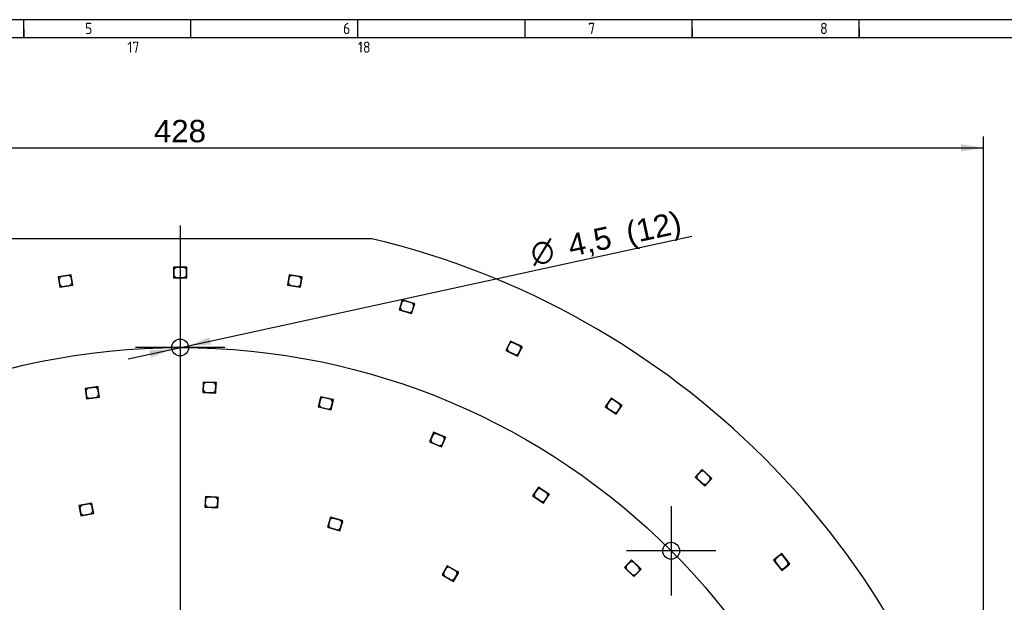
# Model space of a CAD drawing. Header units: millimetres. Extents: x 7 to 819, y 6 to 587.
# Tile 6 of 9: x 284 to 546, y 431 to 587. Entities that reach past the tile are written whole.
import ezdxf
from ezdxf.enums import TextEntityAlignment as Align
from ezdxf.lldxf.tags import DXFTag

# ---------------------------------------------------------------- set-up
doc = ezdxf.new("R2010")
doc.units = ezdxf.units.MM
doc.layers.add('Default', color=7, linetype='Continuous')
doc.layers.add('RDLED_440MM_5000', color=7, linetype='Continuous')
doc.styles.add('SEACAD_Arial', font='arial.ttf')
doc.styles.add('SEACAD_Solid_Edge_ANSI1_Symbols', font='semeca1.ttf')
tags = doc.linetypes.add('CENTER2', pattern=[28.575, 19.05, -3.175, 3.175, -3.175]).pattern_tags.tags
tags[10:11] = [DXFTag(74, 4), DXFTag(75, 0), DXFTag(340, '0'), DXFTag(46, 0.0), DXFTag(50, 0.0), DXFTag(44, 0.0), DXFTag(45, 0.0)]
tags[8:9] = [DXFTag(74, 4), DXFTag(75, 0), DXFTag(340, '0'), DXFTag(46, 0.0), DXFTag(50, 0.0), DXFTag(44, 0.0), DXFTag(45, 0.0)]
tags[6:7] = [DXFTag(74, 4), DXFTag(75, 0), DXFTag(340, '0'), DXFTag(46, 0.0), DXFTag(50, 0.0), DXFTag(44, 0.0), DXFTag(45, 0.0)]
tags[4:5] = [DXFTag(74, 4), DXFTag(75, 0), DXFTag(340, '0'), DXFTag(46, 0.0), DXFTag(50, 0.0), DXFTag(44, 0.0), DXFTag(45, 0.0)]
doc.dimstyles.new('ISO', dxfattribs={"dimtxt": 5.95, "dimasz": 5.95, "dimexe": 2.975, "dimexo": 0, "dimgap": 1.4875, "dimtad": 1, "dimdec": 1, "dimtxsty": 'SEACAD_Arial', "dimblk1": '_SE_FILLED', "dimblk2": '_SE_FILLED', "dimsah": 1, "dimcen": 2.975, "dimadec": 0, "dimazin": 0, "dimtfac": 0.5, "dimtdec": 3, "dimtmove": 0, "dimatfit": 3, "dimfxl": 1, "dimarcsym": 0})

# ---------------------------------------------------------------- blocks, each defined once
blk = doc.blocks.new('SEANNOT_GROUP16')
at = {"layer": 'Default', "color": 7, "linetype": 'CENTER2'}
for p, q in [((457.53, 456.98), (457.53, 433.18)), ((469.43, 445.08), (445.63, 445.08))]:
    blk.add_line(p, q, dxfattribs=at)
blk = doc.blocks.new('SEANNOT_GROUP17')
at = {"layer": 'Default', "color": 7, "linetype": 'CENTER2'}
for p, q in [((326.72, 511.17), (326.72, 487.37)), ((338.62, 499.27), (314.82, 499.27))]:
    blk.add_line(p, q, dxfattribs=at)
blk = doc.blocks.new('SEANNOT_GROUP21')
at = {"layer": 'Default', "color": 7, "linetype": 'CENTER2'}
blk.add_line((326.72, 531.77), (326.72, 96.77), dxfattribs=at)
blk = doc.blocks.new('SE')
at = {"layer": 'RDLED_440MM_5000', "color": 7, "linetype": 'Continuous'}
for p, q in [((377.75, 528.27), (275.69, 528.27)), ((327.97, 520.67), (324.97, 520.67)), ((324.97, 520.67), (324.97, 517.87)), ((325.57, 520.57), (325.07, 520.07)), ((325.07, 520.07), (325.07, 518.47)), ((327.87, 520.57), (325.57, 520.57)), ((328.37, 520.07), (327.87, 520.57)), ((328.47, 520.67), (327.97, 520.67)), ((327.97, 520.67), (328.47, 520.17)), ((328.37, 518.47), (328.37, 520.07)), ((328.47, 520.17), (328.47, 520.67)), ((328.47, 517.87), (328.47, 520.17)), ((297.19, 518.55), (294.23, 518.1)), ((294.23, 518.1), (294.64, 515.33)), ((294.83, 518.09), (294.41, 517.52)), ((294.41, 517.52), (294.65, 515.94)), ((297.11, 518.43), (294.83, 518.09)), ((297.68, 518.01), (297.11, 518.43)), ((297.69, 518.62), (297.19, 518.55)), ((297.19, 518.55), (297.76, 518.13)), ((297.92, 516.43), (297.68, 518.01)), ((297.76, 518.13), (297.69, 518.62)), ((298.1, 515.85), (297.76, 518.13)), ((324.97, 517.87), (328.47, 517.87)), ((325.07, 518.47), (325.57, 517.97)), ((325.57, 517.97), (327.87, 517.97)), ((327.87, 517.97), (328.37, 518.47)), ((355.75, 518.62), (355.33, 515.85)), ((355.76, 518.01), (355.52, 516.43)), ((358.72, 518.17), (355.75, 518.62)), ((356.33, 518.43), (355.76, 518.01)), ((358.6, 518.09), (356.33, 518.43)), ((359.02, 517.52), (358.6, 518.09)), ((359.21, 518.1), (358.72, 518.17)), ((358.72, 518.17), (359.14, 517.61)), ((358.79, 515.94), (359.02, 517.52)), ((358.8, 515.33), (359.14, 517.61)), ((359.14, 517.61), (359.21, 518.1)), ((294.64, 515.33), (298.1, 515.85)), ((294.65, 515.94), (295.22, 515.52)), ((295.22, 515.52), (297.5, 515.86)), ((297.5, 515.86), (297.92, 516.43)), ((355.33, 515.85), (358.8, 515.33)), ((355.52, 516.43), (355.94, 515.86)), ((355.94, 515.86), (358.22, 515.52)), ((358.22, 515.52), (358.79, 515.94)), ((385.89, 512.01), (385.06, 509.34)), ((386.43, 511.74), (385.8, 511.41)), ((388.75, 511.13), (385.89, 512.01)), ((388.63, 511.06), (386.43, 511.74)), ((385.06, 509.34), (388.4, 508.31)), ((385.8, 511.41), (385.33, 509.88)), ((385.33, 509.88), (385.66, 509.26)), ((385.66, 509.26), (387.86, 508.58)), ((388.4, 508.31), (389.08, 510.5)), ((388.49, 508.91), (388.96, 510.44)), ((388.96, 510.44), (388.63, 511.06)), ((389.23, 510.98), (388.75, 511.13)), ((388.75, 511.13), (389.08, 510.5)), ((389.08, 510.5), (389.23, 510.98)), ((387.86, 508.58), (388.49, 508.91)), ((414.7, 500.99), (413.48, 498.46)), ((413.48, 498.46), (416.64, 496.94)), ((414.53, 500.4), (413.83, 498.96)), ((413.83, 498.96), (414.07, 498.29)), ((415.19, 500.64), (414.53, 500.4)), ((417.4, 499.68), (414.7, 500.99)), ((417.27, 499.64), (415.19, 500.64)), ((416.64, 496.94), (417.63, 499.02)), ((416.81, 497.53), (417.5, 498.97)), ((417.5, 498.97), (417.27, 499.64)), ((417.85, 499.47), (417.4, 499.68)), ((417.4, 499.68), (417.63, 499.02)), ((417.63, 499.02), (417.85, 499.47)), ((414.07, 498.29), (416.14, 497.29)), ((416.14, 497.29), (416.81, 497.53)), ((304.35, 488.74), (301.37, 488.34)), ((301.37, 488.34), (301.75, 485.56)), ((301.98, 488.32), (301.55, 487.76)), ((304.26, 488.63), (301.98, 488.32)), ((304.82, 488.2), (304.26, 488.63)), ((304.84, 488.81), (304.35, 488.74)), ((304.35, 488.74), (304.91, 488.31)), ((305.04, 486.62), (304.82, 488.2)), ((304.91, 488.31), (304.84, 488.81)), ((305.22, 486.03), (304.91, 488.31)), ((332.86, 490.07), (332.74, 487.27)), ((335.86, 489.93), (332.86, 490.07)), ((332.94, 489.46), (332.86, 487.87)), ((333.46, 489.94), (332.94, 489.46)), ((335.76, 489.84), (333.46, 489.94)), ((336.23, 489.32), (335.76, 489.84)), ((336.36, 489.91), (335.86, 489.93)), ((335.86, 489.93), (336.34, 489.41)), ((336.16, 487.72), (336.23, 489.32)), ((336.23, 487.11), (336.34, 489.41)), ((336.34, 489.41), (336.36, 489.91)), ((301.55, 487.76), (301.77, 486.17)), ((301.75, 485.56), (305.22, 486.03)), ((301.77, 486.17), (302.33, 485.74)), ((302.33, 485.74), (304.61, 486.05)), ((304.61, 486.05), (305.04, 486.62)), ((332.74, 487.27), (336.23, 487.11)), ((332.86, 487.87), (333.34, 487.34)), ((333.34, 487.34), (335.64, 487.24)), ((335.64, 487.24), (336.16, 487.72)), ((364.15, 486.15), (363.53, 483.42)), ((364.12, 485.54), (363.76, 483.98)), ((364.72, 485.91), (364.12, 485.54)), ((367.08, 485.48), (364.15, 486.15)), ((366.96, 485.4), (364.72, 485.91)), ((367.34, 484.8), (366.96, 485.4)), ((367.57, 485.37), (367.08, 485.48)), ((367.08, 485.48), (367.46, 484.88)), ((367.46, 484.88), (367.57, 485.37)), ((441.54, 485.79), (439.97, 483.47)), ((441.98, 485.37), (441.29, 485.24)), ((444.02, 484.1), (441.54, 485.79)), ((443.88, 484.07), (441.98, 485.37)), ((363.53, 483.42), (366.94, 482.64)), ((363.76, 483.98), (364.14, 483.38)), ((364.14, 483.38), (366.38, 482.87)), ((366.38, 482.87), (366.98, 483.24)), ((366.94, 482.64), (367.46, 484.88)), ((366.98, 483.24), (367.34, 484.8)), ((439.97, 483.47), (442.86, 481.5)), ((441.29, 485.24), (440.39, 483.91)), ((440.39, 483.91), (440.52, 483.22)), ((440.52, 483.22), (442.42, 481.92)), ((442.86, 481.5), (444.15, 483.4)), ((443.11, 482.05), (444.01, 483.38)), ((444.01, 483.38), (443.88, 484.07)), ((444.44, 483.82), (444.02, 484.1)), ((444.02, 484.1), (444.15, 483.4)), ((444.15, 483.4), (444.44, 483.82)), ((442.42, 481.92), (443.11, 482.05)), ((394.24, 476.7), (393.14, 474.12)), ((394.1, 476.11), (393.47, 474.64)), ((394.76, 476.37), (394.1, 476.11)), ((397, 475.52), (394.24, 476.7)), ((396.87, 475.47), (394.76, 476.37)), ((396.36, 472.75), (397.27, 474.86)), ((396.51, 473.34), (397.13, 474.81)), ((397.13, 474.81), (396.87, 475.47)), ((397.46, 475.32), (397, 475.52)), ((397, 475.52), (397.27, 474.86)), ((397.27, 474.86), (397.46, 475.32)), ((393.14, 474.12), (396.36, 472.75)), ((393.47, 474.64), (393.73, 473.98)), ((393.73, 473.98), (395.85, 473.08)), ((395.85, 473.08), (396.51, 473.34)), ((465.82, 466.76), (463.92, 464.71)), ((463.92, 464.71), (466.49, 462.33)), ((465.49, 466.25), (464.4, 465.08)), ((464.4, 465.08), (464.43, 464.37)), ((464.43, 464.37), (466.11, 462.81)), ((466.2, 466.28), (465.49, 466.25)), ((468.02, 464.72), (465.82, 466.76)), ((467.88, 464.71), (466.2, 466.28)), ((467.91, 464.01), (467.88, 464.71)), ((468.39, 464.38), (468.02, 464.72)), ((468.02, 464.72), (468.05, 464.01)), ((468.05, 464.01), (468.39, 464.38)), ((422.16, 462.03), (420.62, 459.7)), ((424.67, 460.38), (422.16, 462.03)), ((466.11, 462.81), (466.82, 462.83)), ((466.49, 462.33), (468.05, 464.01)), ((466.82, 462.83), (467.91, 464.01)), ((333.43, 459.52), (333.26, 456.73)), ((336.42, 459.35), (333.43, 459.52)), ((334.02, 459.39), (333.49, 458.92)), ((336.32, 459.25), (334.02, 459.39)), ((336.79, 458.73), (336.32, 459.25)), ((336.92, 459.32), (336.42, 459.35)), ((336.42, 459.35), (336.89, 458.82)), ((336.89, 458.82), (336.92, 459.32)), ((420.62, 459.7), (423.54, 457.77)), ((421.91, 461.48), (421.03, 460.14)), ((421.03, 460.14), (421.18, 459.45)), ((421.18, 459.45), (423.09, 458.18)), ((422.61, 461.62), (421.91, 461.48)), ((424.53, 460.35), (422.61, 461.62)), ((423.54, 457.77), (424.81, 459.69)), ((423.79, 458.32), (424.67, 459.66)), ((424.67, 459.66), (424.53, 460.35)), ((425.08, 460.1), (424.67, 460.38)), ((424.67, 460.38), (424.81, 459.69)), ((424.81, 459.69), (425.08, 460.1)), ((302.7, 457.67), (299.75, 457.15)), ((299.75, 457.15), (300.23, 454.4)), ((300.36, 457.16), (299.95, 456.58)), ((299.95, 456.58), (300.23, 455)), ((302.62, 457.56), (300.36, 457.16)), ((303.2, 457.15), (302.62, 457.56)), ((303.19, 457.76), (302.7, 457.67)), ((302.7, 457.67), (303.28, 457.27)), ((303.28, 457.27), (303.19, 457.76)), ((303.48, 455.58), (303.2, 457.15)), ((303.68, 455), (303.28, 457.27)), ((333.26, 456.73), (336.76, 456.52)), ((333.49, 458.92), (333.4, 457.32)), ((333.4, 457.32), (333.87, 456.79)), ((333.87, 456.79), (336.16, 456.66)), ((336.16, 456.66), (336.69, 457.13)), ((336.69, 457.13), (336.79, 458.73)), ((336.76, 456.52), (336.89, 458.82)), ((423.09, 458.18), (423.79, 458.32)), ((300.23, 455), (300.81, 454.6)), ((300.23, 454.4), (303.68, 455)), ((300.81, 454.6), (303.07, 455)), ((303.07, 455), (303.48, 455.58)), ((366.74, 454.06), (365.94, 451.38)), ((369.62, 453.2), (366.74, 454.06)), ((365.94, 451.38), (369.29, 450.37)), ((366.67, 453.46), (366.21, 451.92)), ((366.21, 451.92), (366.54, 451.3)), ((366.54, 451.3), (368.75, 450.64)), ((367.29, 453.79), (366.67, 453.46)), ((369.49, 453.13), (367.29, 453.79)), ((369.29, 450.37), (369.95, 452.58)), ((369.37, 450.98), (369.83, 452.51)), ((369.83, 452.51), (369.49, 453.13)), ((370.1, 453.06), (369.62, 453.2)), ((369.62, 453.2), (369.95, 452.58)), ((369.95, 452.58), (370.1, 453.06)), ((368.75, 450.64), (369.37, 450.98)), ((487, 444.32), (484.81, 442.58)), ((486.59, 443.87), (485.34, 442.87)), ((487.29, 443.79), (486.59, 443.87)), ((488.87, 441.98), (487, 444.32)), ((488.73, 441.99), (487.29, 443.79)), ((397.9, 441.06), (396.5, 438.64)), ((400.5, 439.56), (397.9, 441.06)), ((447.01, 442.62), (445.08, 440.59)), ((446.67, 442.11), (445.56, 440.96)), ((445.56, 440.96), (445.58, 440.25)), ((447.38, 442.13), (446.67, 442.11)), ((449.18, 440.54), (447.01, 442.62)), ((449.04, 440.54), (447.38, 442.13)), ((484.81, 442.58), (486.99, 439.84)), ((485.34, 442.87), (485.26, 442.17)), ((485.26, 442.17), (486.7, 440.37)), ((486.99, 439.84), (488.79, 441.27)), ((487.4, 440.29), (488.65, 441.29)), ((488.65, 441.29), (488.73, 441.99)), ((488.87, 441.98), (488.79, 441.27)), ((488.79, 441.27), (489.18, 441.59)), ((489.18, 441.59), (488.87, 441.98)), ((396.5, 438.64), (399.54, 436.89)), ((397.69, 440.49), (396.89, 439.11)), ((396.89, 439.11), (397.07, 438.42)), ((397.07, 438.42), (399.07, 437.27)), ((398.37, 440.68), (397.69, 440.49)), ((400.37, 439.53), (398.37, 440.68)), ((399.54, 436.89), (400.69, 438.88)), ((399.75, 437.46), (400.55, 438.84)), ((400.55, 438.84), (400.37, 439.53)), ((400.94, 439.31), (400.5, 439.56)), ((400.5, 439.56), (400.69, 438.88)), ((400.69, 438.88), (400.94, 439.31)), ((445.08, 440.59), (447.61, 438.17)), ((445.58, 440.25), (447.24, 438.66)), ((447.24, 438.66), (447.95, 438.68)), ((447.61, 438.17), (449.2, 439.84)), ((447.95, 438.68), (449.06, 439.83)), ((449.06, 439.83), (449.04, 440.54)), ((449.54, 440.2), (449.18, 440.54)), ((449.18, 440.54), (449.2, 439.84)), ((449.2, 439.84), (449.54, 440.2)), ((486.7, 440.37), (487.4, 440.29)), ((399.07, 437.27), (399.75, 437.46))]:
    blk.add_line(p, q, dxfattribs=at)
for centre in [(326.72, 499.27), (457.53, 445.08)]:
    blk.add_circle(centre, 2.25, dxfattribs=at)
blk.add_arc((326.72, 314.27), 220, 13.4119, 76.5881, dxfattribs=at)
blk = doc.blocks.new('DMBLK3')
at = {"layer": 'Default', "linetype": 'Continuous'}
for points in [[(118.67, 553.51), (112.72, 552.51), (118.67, 551.52)], [(534.77, 553.51), (534.77, 551.52), (540.72, 552.51)]]:
    blk.add_hatch(color=7, dxfattribs=at).paths.add_polyline_path(points)
at = {"layer": 'Default', "color": 7, "linetype": 'Continuous'}
for p, q in [((112.72, 365.3), (112.72, 555.49)), ((540.72, 365.3), (540.72, 555.49)), ((112.72, 552.51), (540.72, 552.51))]:
    blk.add_line(p, q, dxfattribs=at)
at = {"layer": 'Default', "color": 7, "linetype": 'Continuous', "style": 'SEACAD_Arial'}
blk.add_text('428', height=5.95, dxfattribs=at).set_placement((319.73, 559.95), align=Align.TOP_LEFT)
blk = doc.blocks.new('_SE_FILLED')
at = {"color": 0}
blk.add_line((0, 0), (-1, 0), dxfattribs=at)
blk.add_solid([(0, 0), (-1, -0.1665), (-1, 0.1665), (0, 0)], dxfattribs=at)
blk = doc.blocks.new('DMBLK7')
at = {"layer": 'Default', "linetype": 'Continuous'}
for points in [[(334.52, 501.98), (328.92, 499.74), (334.94, 500.04)], [(318.5, 498.49), (318.92, 496.55), (324.52, 498.79)]]:
    blk.add_hatch(color=7, dxfattribs=at).paths.add_polyline_path(points)
at = {"layer": 'Default', "color": 7, "linetype": 'Continuous'}
for p, q in [((328.92, 499.74), (463.01, 528.91)), ((312.89, 496.26), (328.92, 499.74))]:
    blk.add_line(p, q, dxfattribs=at)
for s, style, p in [('(12)', 'SEACAD_Arial', (444.99, 532.6)), ('4,5', 'SEACAD_Arial', (429.54, 529.24)), ('O', 'SEACAD_Solid_Edge_ANSI1_Symbols', (419.58, 527.08))]:
    blk.add_text(s, height=5.95, rotation=12.272, dxfattribs=dict(at, style=style)).set_placement(p, align=Align.TOP_LEFT)
blk = doc.blocks.new('DMBLK8')
at = {"layer": 'Default', "linetype": 'Continuous'}
blk.add_hatch(color=7, dxfattribs=at).paths.add_polyline_path([(163.9, 470.93), (168.86, 467.5), (165.28, 472.36)])
at = {"layer": 'Default', "color": 7, "linetype": 'Continuous'}
blk.add_line((326.72, 314.27), (127.51, 507.63), dxfattribs=at)
at = {"layer": 'Default', "color": 7, "linetype": 'Continuous', "style": 'SEACAD_Arial'}
for s, p in [('R', (134.19, 511.52)), ('220', (141.02, 504.89))]:
    blk.add_text(s, height=5.95, rotation=315.8521, dxfattribs=at).set_placement(p, align=Align.TOP_LEFT)

msp = doc.modelspace()

# ---------------------------------------------------------------- linework, layer by layer
at = {"layer": 'Default', "color": 7, "linetype": 'Continuous'}
for p, q in [((819.1, 586.67), (6.708, 586.67)), ((285.1, 581.809), (285.1, 586.67)), ((329.6, 581.809), (329.6, 586.67)), ((374.1, 581.809), (374.1, 586.67)), ((418.6, 581.809), (418.6, 586.67)), ((463.1, 581.809), (463.1, 586.67)), ((507.6, 581.809), (507.6, 586.67)), ((507.6, 581.809), (507.6, 586.67)), ((285.1, 584.24), (285.1, 581.809)), ((463.1, 584.24), (463.1, 581.809)), ((507.6, 584.24), (507.6, 581.809)), ((819.1, 581.809), (10.978, 581.809))]:
    msp.add_line(p, q, dxfattribs=at)
at = {"layer": 'Default', "color": 7, "linetype": 'CENTER2'}
msp.add_circle((326.72, 314.266), 185, dxfattribs=at)

# ---------------------------------------------------------------- block references
at = {"layer": 'Default'}
for name in ['SEANNOT_GROUP21', 'SE', 'SEANNOT_GROUP17', 'SEANNOT_GROUP16']:
    msp.add_blockref(name, (0, 0), dxfattribs=at)

# ---------------------------------------------------------------- texts
at = {"layer": 'Default', "insert": (32.361, 585.835), "char_height": 3, "width": 763.84092, "attachment_point": 1}
msp.add_mtext('{\\fSolid Edge ISO|b1||i0||c0|p34;\\C7;\\H3.;\\W0.94;1                                          2                                      3                                      4                                   5                                       6                                     7                                   8                                     9                                      10                                 11                                      12                                    13                                  14                                     15                                   16                                     17                                  18}', dxfattribs=at)

# ---------------------------------------------------------------- dimensions: what is measured, and where the dimension line sits
at = {"layer": 'Default', "color": 7, "linetype": 'Continuous'}
dim = msp.add_linear_dim(base=(540.72, 552.514), p1=(112.72, 263.237), p2=(540.72, 365.295), text='\\A1;<>', dimstyle='ISO', override={"dimdec": 2}, dxfattribs=at)
dim.commit()
dim.dimension.update_dxf_attribs({"geometry": 'DMBLK3', "text_midpoint": (326.72, 552.514), "dimtype": 160})
dim = msp.add_diameter_dim_2p(p1=(324.521, 498.788), p2=(328.918, 499.745), text='\\A1;<> (12)', dimstyle='ISO', override={"dimdec": 2, "dimtmove": 1, "dimtolj": 1}, dxfattribs=at)
dim.commit()
dim.dimension.update_dxf_attribs({"geometry": 'DMBLK7', "text_midpoint": (419.127, 519.367), "dimtype": 163})
dim = msp.add_radius_dim(center=(326.72, 314.266), mpoint=(168.86, 467.499), text='\\A1;<>', dimstyle='ISO', override={"dimdec": 2, "dimtolj": 1}, dxfattribs=at)
dim.commit()
dim.dimension.update_dxf_attribs({"geometry": 'DMBLK8', "text_midpoint": (147.357, 488.372), "dimtype": 164})

doc.saveas('drawing.dxf')
